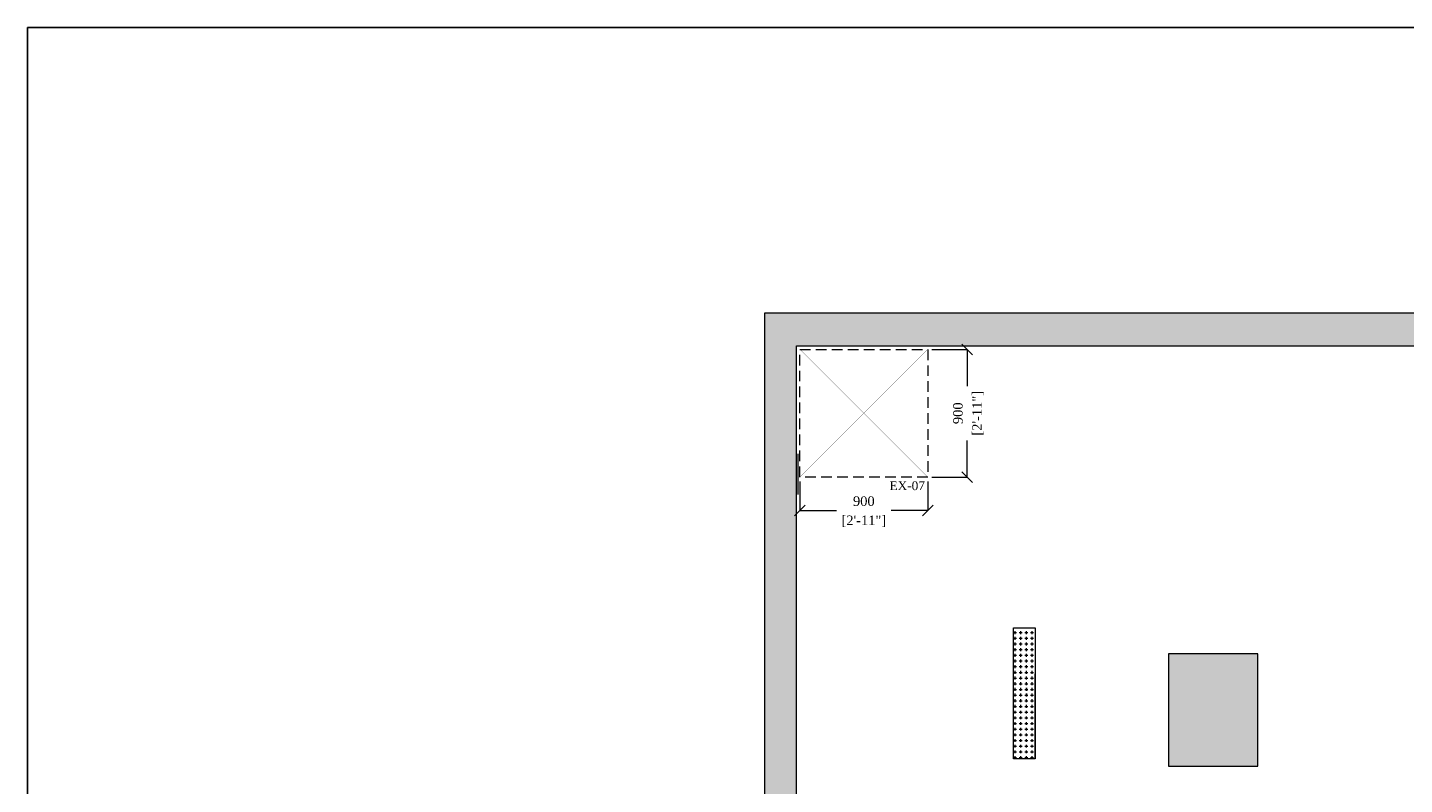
# Model space of a CAD drawing. Extents: x 3940905 to 4145695, y 925352 to 1109797.
# Tile 16 of 256: x 4025855 to 4035554, y 1049473 to 1054805. Entities that reach past the tile are written whole.
import ezdxf

# ---------------------------------------------------------------- set-up
doc = ezdxf.new("R2010")
doc.units = 0
doc.header["$LTSCALE"] = 750
doc.header["$MEASUREMENT"] = 0
doc.header["$PDMODE"] = 35
doc.header["$PDSIZE"] = 150
doc.linetypes.add('DASHED', pattern=[0.75, 0.5, -0.25])
doc.layers.get('0').update_dxf_attribs({"linetype": 'CONTINUOUS', "lineweight": 0})
doc.layers.get('Defpoints').update_dxf_attribs({"linetype": 'CONTINUOUS'})
for name, color, linetype in [('AR-FURNITURE', 34, 'CONTINUOUS'), ('PDF_A - TEXT', 7, 'CONTINUOUS'), ('S-Hatch_8', 7, 'CONTINUOUS')]:
    doc.layers.add(name, color=color, linetype=linetype)
for name, color, linetype, lineweight in [('CKD Dimensions', 7, 'CONTINUOUS', 0), ('CKD Equipments', 252, 'CONTINUOUS', 0), ('COLUMN', 1, 'CONTINUOUS', 9), ('HATCH', 7, 'CONTINUOUS', 0), ('wall', 7, 'CONTINUOUS', 25)]:
    doc.layers.add(name, color=color, linetype=linetype, lineweight=lineweight)
doc.styles.add('CKD_Dimension Text', font='BOOKOS.TTF')
doc.dimstyles.new('CKD-Dimensions', dxfattribs={"dimscale": 1.5, "dimtxt": 45, "dimasz": 50, "dimexe": 0, "dimexo": 20, "dimgap": 20, "dimtad": 0, "dimdec": 0, "dimzin": 4, "dimdsep": 46, "dimtxsty": 'CKD_Dimension Text', "dimblk": 'OBLIQUE', "dimcen": 12, "dimclrd": 150, "dimclre": 150, "dimclrt": 7, "dimazin": 2, "dimtfac": 1, "dimtdec": 0, "dimtofl": 0, "dimtmove": 1, "dimatfit": 2, "dimfxl": 1, "dimtfillclr": 7, "dimtolj": 1, "dimtzin": 0, "dimlwd": -1, "dimlwe": -1, "dimarcsym": 0})

# ---------------------------------------------------------------- blocks, each defined once
blk = doc.blocks.new('COLUMN')
at = {"layer": 'COLUMN'}
h = blk.add_hatch(color=1, dxfattribs=at)
h.dxf.hatch_style = 1
h.paths.add_polyline_path([(2683499, 965771.1), (2684448, 965771.1), (2684448, 965331.1), (2683499, 965331.1)])
h.paths.add_polyline_path([(2684238, 970191.1), (2683499, 970191.1), (2683499, 969191.1), (2684238, 969191.1)])
h.paths.add_polyline_path([(2687443, 969266.1), (2687038, 969266.1), (2687038, 970031.1), (2687443, 970031.1)])
h.paths.add_polyline_path([(2687108, 972041.4), (2687644, 972041.4), (2687644, 971756.1), (2687108, 971756.1)])
h.paths.add_polyline_path([(2683499, 973491.1), (2684408, 973491.1), (2684408, 973041.1), (2683499, 973041.1)])
h.paths.add_polyline_path([(2683649, 975761.1), (2683978, 975761.1), (2683978, 975211.1), (2683649, 975211.1)])
h.paths.add_polyline_path([(2686978, 975811.1), (2687728, 975811.1), (2687728, 975476.1), (2686978, 975476.1)])
h.paths.add_polyline_path([(2689869, 975851.1), (2689028, 975851.1), (2689028, 975556.1), (2689869, 975556.1)])
h.paths.add_polyline_path([(2686978, 973346.1), (2687644, 973346.1), (2687644, 973116.1), (2686978, 973116.1)])
h.paths.add_polyline_path([(2683824, 977646.1), (2684029, 977646.1), (2684029, 977211.1), (2683824, 977211.1)])
h.paths.add_polyline_path([(2683824, 979911.1), (2684104, 979911.1), (2684104, 980241.1), (2683824, 980241.1)])
h.paths.add_polyline_path([(2687804, 979891.1), (2688004, 979891.1), (2688004, 980241.1), (2687804, 980241.1)])
h.paths.add_polyline_path([(2691584, 979836.1), (2692014, 979836.1), (2692014, 980241.1), (2691584, 980241.1)])
h.paths.add_polyline_path([(2691696, 977346.1), (2692014, 977346.1), (2692014, 976786.1), (2691696, 976786.1)])
h.paths.add_polyline_path([(2687443, 965841.1), (2686813, 965841.1), (2686813, 965401.1), (2687443, 965401.1)])
h.paths.add_polyline_path([(2687468, 963421.1), (2686703, 963421.1), (2686703, 962976.1), (2687468, 962976.1)])
h.paths.add_polyline_path([(2684168, 963191.1), (2683399, 963191.1), (2683399, 962446.1), (2684168, 962446.1)])
h.paths.add_polyline_path([(2684448, 958916.1), (2683399, 958916.1), (2683399, 959356.1), (2684448, 959356.1)])
h.paths.add_polyline_path([(2684448, 957356.1), (2683414, 957356.1), (2683414, 956916.1), (2684448, 956916.1)])
h.paths.add_polyline_path([(2687458, 957436.1), (2686708, 957436.1), (2686708, 956996.1), (2687458, 956996.1)])
h.paths.add_polyline_path([(2687453, 959516.1), (2686693, 959516.1), (2686693, 959086.1), (2687453, 959086.1)])
h.paths.add_polyline_path([(2683414, 953326.1), (2684313, 953326.1), (2684313, 953776.1), (2683414, 953776.1)])
h.paths.add_polyline_path([(2683294, 952396.1), (2683768, 952396.1), (2683768, 951976.1), (2683294, 951976.1)])
h.paths.add_polyline_path([(2682464, 977841.1), (2681834, 977841.1), (2681834, 977051.1), (2682464, 977051.1)])
at = {"color": 2}
blk.add_lwpolyline([(2682464, 977841.1), (2681834, 977841.1), (2681834, 977051.1), (2682464, 977051.1)], close=True, dxfattribs=at)
at = {"layer": 'COLUMN', "color": 1}
blk.add_lwpolyline([(2682464, 977841.1), (2681834, 977841.1), (2681834, 977051.1), (2682464, 977051.1)], close=True, dxfattribs=at)
blk = doc.blocks.new('3')
at = {"color": 1, "linetype": 'DASHED', "ltscale": 0.2, "const_width": 1}
for points in [[(4045037.1, 1046868.2), (4044137.1, 1047768.2)], [(4045037.1, 1047768.2), (4044137.1, 1046868.2)]]:
    blk.add_lwpolyline(points, dxfattribs=at)
at = {"color": 1, "linetype": 'DASHED', "ltscale": 0.2}
blk.add_lwpolyline([(4044137.1, 1047768.2), (4045037.1, 1047768.2), (4045037.1, 1046868.2), (4044137.1, 1046868.2)], close=True, dxfattribs=at)
blk = doc.blocks.new('_Oblique')
at = {"color": 0, "linetype": 'ByBlock', "lineweight": -2, "transparency": 16777216}
blk.add_line((-0.5, -0.5), (0.5, 0.5), dxfattribs=at)
blk = doc.blocks.new('*D829')
at = {"layer": 'CKD Dimensions', "color": 150}
for p, q in [((4032225.8, 1052537.6), (4032473.4, 1052537.6)), ((4032473.4, 1052537.6), (4032473.4, 1052279)), ((4032473.4, 1051637.6), (4032473.4, 1051896.2)), ((4032225.8, 1051637.6), (4032473.4, 1051637.6))]:
    blk.add_line(p, q, dxfattribs=at)
at = {"layer": 'Defpoints', "color": 0}
for p in [(4032195.8, 1052537.6), (4032473.4, 1052537.6), (4032195.8, 1051637.6)]:
    blk.add_point(p, dxfattribs=at)
at = {"layer": 'CKD Dimensions', "color": 150, "linetype": 'ByBlock', "xscale": 75, "yscale": 75, "zscale": 75}
for p, rotation in [((4032473.4, 1052537.6), 90), ((4032473.4, 1051637.6), 270)]:
    blk.add_blockref('_Oblique', p, dxfattribs=dict(at, rotation=rotation))
at = {"layer": 'CKD Dimensions', "color": 7, "lineweight": 0, "char_height": 67.5, "attachment_point": 5, "rotation": 90, "style": 'CKD_Dimension Text'}
for s, insert in [('\\A1;[2\'-11"]', (4032550.1, 1052087.6)), ('\\A1;900', (4032408.5, 1052087.6))]:
    blk.add_mtext(s, dxfattribs=dict(at, insert=insert))
blk = doc.blocks.new('*D830')
at = {"layer": 'CKD Dimensions', "color": 150}
for p, q in [((4031295.8, 1051607.6), (4031295.8, 1051403.1)), ((4032195.8, 1051607.6), (4032195.8, 1051403.1)), ((4031295.8, 1051403.1), (4031554.4, 1051403.1)), ((4032195.8, 1051403.1), (4031937.2, 1051403.1))]:
    blk.add_line(p, q, dxfattribs=at)
at = {"layer": 'Defpoints', "color": 0}
for p in [(4031295.8, 1051637.6), (4032195.8, 1051637.6), (4031295.8, 1051403.1)]:
    blk.add_point(p, dxfattribs=at)
at = {"layer": 'CKD Dimensions', "color": 150, "linetype": 'ByBlock', "xscale": 75, "yscale": 75, "zscale": 75, "rotation": 180}
blk.add_blockref('_Oblique', (4031295.8, 1051403.1), dxfattribs=at)
at = {"layer": 'CKD Dimensions', "color": 150, "linetype": 'ByBlock', "xscale": 75, "yscale": 75, "zscale": 75}
blk.add_blockref('_Oblique', (4032195.8, 1051403.1), dxfattribs=at)
at = {"layer": 'CKD Dimensions', "color": 7, "lineweight": 0, "char_height": 67.5, "attachment_point": 5, "style": 'CKD_Dimension Text'}
for s, insert in [('\\A1;900', (4031745.8, 1051468)), ('\\A1;[2\'-11"]', (4031745.8, 1051326.4))]:
    blk.add_mtext(s, dxfattribs=dict(at, insert=insert))

msp = doc.modelspace()

# ---------------------------------------------------------------- hatches: boundary and pattern name
at = {"layer": 'HATCH'}
h = msp.add_hatch(color=8, dxfattribs=at)
h.dxf.hatch_style = 1
h.paths.add_polyline_path([(4043641.8, 1052791.6), (4031046.8, 1052791.6), (4031046.8, 1038746.6), (4030916.8, 1038746.6), (4030916.8, 1024783.6), (4031079.8, 1024783.6), (4031079.8, 1018259.6), (4031536.8, 1018259.6), (4031536.8, 1022833.6), (4031536.8, 1024946.6), (4031146.8, 1024946.6), (4031146.8, 1038516.6), (4031271.8, 1038516.6), (4031271.8, 1052561.6), (4043641.8, 1052561.6)])

# ---------------------------------------------------------------- linework, layer by layer
at = {"layer": 'AR-FURNITURE', "elevation": -7.6}
msp.add_lwpolyline([(4025855.2, 1054804.7), (4048441.7, 1054804.7), (4048441.7, 1015833), (4025855.2, 1015833)], close=True, dxfattribs=at)
at = {"layer": 'CKD Equipments', "color": 1, "true_color": 0xff0000}
msp.add_line((4031280.2, 1051802.4, -7.6), (4031280.2, 1051514.9, -7.6), dxfattribs=at)
at = {"layer": 'CKD Equipments'}
for p, q in [((4032800.8, 1050575.1, -7.6), (4032951.9, 1050575.1, -7.6)), ((4032800.8, 1049652.6, -7.6), (4032800.8, 1050575.1, -7.6)), ((4032951.9, 1050575.1, -7.6), (4032951.9, 1049652.6, -7.6)), ((4032951.9, 1049652.6, -7.6), (4032800.8, 1049652.6, -7.6))]:
    msp.add_line(p, q, dxfattribs=at)
at = {"layer": 'CKD Equipments', "color": 252, "linetype": 'Continuous'}
for p, q in [((4032810.8, 1050572.6, -7.6), (4032810.8, 1050575.1, -7.6)), ((4032850.8, 1050572.6, -7.6), (4032850.8, 1050575.1, -7.6)), ((4032890.8, 1050572.6, -7.6), (4032890.8, 1050575.1, -7.6)), ((4032930.8, 1050572.6, -7.6), (4032930.8, 1050575.1, -7.6)), ((4032800.8, 1050542.6, -7.6), (4032820.8, 1050542.6, -7.6)), ((4032800.8, 1050502.6, -7.6), (4032820.8, 1050502.6, -7.6)), ((4032800.8, 1050462.6, -7.6), (4032820.8, 1050462.6, -7.6)), ((4032810.8, 1050532.6, -7.6), (4032810.8, 1050552.6, -7.6)), ((4032810.8, 1050492.6, -7.6), (4032810.8, 1050512.6, -7.6)), ((4032810.8, 1050452.6, -7.6), (4032810.8, 1050472.6, -7.6)), ((4032840.8, 1050542.6, -7.6), (4032860.8, 1050542.6, -7.6)), ((4032840.8, 1050502.6, -7.6), (4032860.8, 1050502.6, -7.6)), ((4032840.8, 1050462.6, -7.6), (4032860.8, 1050462.6, -7.6)), ((4032850.8, 1050532.6, -7.6), (4032850.8, 1050552.6, -7.6)), ((4032850.8, 1050492.6, -7.6), (4032850.8, 1050512.6, -7.6)), ((4032850.8, 1050452.6, -7.6), (4032850.8, 1050472.6, -7.6)), ((4032880.8, 1050542.6, -7.6), (4032900.8, 1050542.6, -7.6)), ((4032880.8, 1050502.6, -7.6), (4032900.8, 1050502.6, -7.6)), ((4032880.8, 1050462.6, -7.6), (4032900.8, 1050462.6, -7.6)), ((4032890.8, 1050532.6, -7.6), (4032890.8, 1050552.6, -7.6)), ((4032890.8, 1050492.6, -7.6), (4032890.8, 1050512.6, -7.6)), ((4032890.8, 1050452.6, -7.6), (4032890.8, 1050472.6, -7.6)), ((4032920.8, 1050542.6, -7.6), (4032940.8, 1050542.6, -7.6)), ((4032920.8, 1050502.6, -7.6), (4032940.8, 1050502.6, -7.6)), ((4032920.8, 1050462.6, -7.6), (4032940.8, 1050462.6, -7.6)), ((4032930.8, 1050532.6, -7.6), (4032930.8, 1050552.6, -7.6)), ((4032930.8, 1050492.6, -7.6), (4032930.8, 1050512.6, -7.6)), ((4032930.8, 1050452.6, -7.6), (4032930.8, 1050472.6, -7.6)), ((4032800.8, 1050422.6, -7.6), (4032820.8, 1050422.6, -7.6)), ((4032800.8, 1050382.6, -7.6), (4032820.8, 1050382.6, -7.6)), ((4032810.8, 1050412.6, -7.6), (4032810.8, 1050432.6, -7.6)), ((4032810.8, 1050372.6, -7.6), (4032810.8, 1050392.6, -7.6)), ((4032840.8, 1050422.6, -7.6), (4032860.8, 1050422.6, -7.6)), ((4032840.8, 1050382.6, -7.6), (4032860.8, 1050382.6, -7.6)), ((4032850.8, 1050412.6, -7.6), (4032850.8, 1050432.6, -7.6)), ((4032850.8, 1050372.6, -7.6), (4032850.8, 1050392.6, -7.6)), ((4032880.8, 1050422.6, -7.6), (4032900.8, 1050422.6, -7.6)), ((4032880.8, 1050382.6, -7.6), (4032900.8, 1050382.6, -7.6)), ((4032890.8, 1050412.6, -7.6), (4032890.8, 1050432.6, -7.6)), ((4032890.8, 1050372.6, -7.6), (4032890.8, 1050392.6, -7.6)), ((4032920.8, 1050422.6, -7.6), (4032940.8, 1050422.6, -7.6)), ((4032920.8, 1050382.6, -7.6), (4032940.8, 1050382.6, -7.6)), ((4032930.8, 1050412.6, -7.6), (4032930.8, 1050432.6, -7.6)), ((4032930.8, 1050372.6, -7.6), (4032930.8, 1050392.6, -7.6)), ((4032800.8, 1050342.6, -7.6), (4032820.8, 1050342.6, -7.6)), ((4032800.8, 1050302.6, -7.6), (4032820.8, 1050302.6, -7.6)), ((4032810.8, 1050332.6, -7.6), (4032810.8, 1050352.6, -7.6)), ((4032810.8, 1050292.6, -7.6), (4032810.8, 1050312.6, -7.6)), ((4032810.8, 1050252.6, -7.6), (4032810.8, 1050272.6, -7.6)), ((4032840.8, 1050342.6, -7.6), (4032860.8, 1050342.6, -7.6)), ((4032840.8, 1050302.6, -7.6), (4032860.8, 1050302.6, -7.6)), ((4032850.8, 1050332.6, -7.6), (4032850.8, 1050352.6, -7.6)), ((4032850.8, 1050292.6, -7.6), (4032850.8, 1050312.6, -7.6)), ((4032850.8, 1050252.6, -7.6), (4032850.8, 1050272.6, -7.6)), ((4032880.8, 1050342.6, -7.6), (4032900.8, 1050342.6, -7.6)), ((4032880.8, 1050302.6, -7.6), (4032900.8, 1050302.6, -7.6)), ((4032890.8, 1050332.6, -7.6), (4032890.8, 1050352.6, -7.6)), ((4032890.8, 1050292.6, -7.6), (4032890.8, 1050312.6, -7.6)), ((4032890.8, 1050252.6, -7.6), (4032890.8, 1050272.6, -7.6)), ((4032920.8, 1050342.6, -7.6), (4032940.8, 1050342.6, -7.6)), ((4032920.8, 1050302.6, -7.6), (4032940.8, 1050302.6, -7.6)), ((4032930.8, 1050332.6, -7.6), (4032930.8, 1050352.6, -7.6)), ((4032930.8, 1050292.6, -7.6), (4032930.8, 1050312.6, -7.6)), ((4032930.8, 1050252.6, -7.6), (4032930.8, 1050272.6, -7.6)), ((4032800.8, 1050262.6, -7.6), (4032820.8, 1050262.6, -7.6)), ((4032800.8, 1050222.6, -7.6), (4032820.8, 1050222.6, -7.6)), ((4032800.8, 1050182.6, -7.6), (4032820.8, 1050182.6, -7.6)), ((4032810.8, 1050212.6, -7.6), (4032810.8, 1050232.6, -7.6)), ((4032810.8, 1050172.6, -7.6), (4032810.8, 1050192.6, -7.6)), ((4032840.8, 1050262.6, -7.6), (4032860.8, 1050262.6, -7.6)), ((4032840.8, 1050222.6, -7.6), (4032860.8, 1050222.6, -7.6)), ((4032840.8, 1050182.6, -7.6), (4032860.8, 1050182.6, -7.6)), ((4032850.8, 1050212.6, -7.6), (4032850.8, 1050232.6, -7.6)), ((4032850.8, 1050172.6, -7.6), (4032850.8, 1050192.6, -7.6)), ((4032880.8, 1050262.6, -7.6), (4032900.8, 1050262.6, -7.6)), ((4032880.8, 1050222.6, -7.6), (4032900.8, 1050222.6, -7.6)), ((4032880.8, 1050182.6, -7.6), (4032900.8, 1050182.6, -7.6)), ((4032890.8, 1050212.6, -7.6), (4032890.8, 1050232.6, -7.6)), ((4032890.8, 1050172.6, -7.6), (4032890.8, 1050192.6, -7.6)), ((4032920.8, 1050262.6, -7.6), (4032940.8, 1050262.6, -7.6)), ((4032920.8, 1050222.6, -7.6), (4032940.8, 1050222.6, -7.6)), ((4032920.8, 1050182.6, -7.6), (4032940.8, 1050182.6, -7.6)), ((4032930.8, 1050212.6, -7.6), (4032930.8, 1050232.6, -7.6)), ((4032930.8, 1050172.6, -7.6), (4032930.8, 1050192.6, -7.6)), ((4032800.8, 1050142.6, -7.6), (4032820.8, 1050142.6, -7.6)), ((4032800.8, 1050102.6, -7.6), (4032820.8, 1050102.6, -7.6)), ((4032810.8, 1050132.6, -7.6), (4032810.8, 1050152.6, -7.6)), ((4032810.8, 1050092.6, -7.6), (4032810.8, 1050112.6, -7.6)), ((4032810.8, 1050052.6, -7.6), (4032810.8, 1050072.6, -7.6)), ((4032840.8, 1050142.6, -7.6), (4032860.8, 1050142.6, -7.6)), ((4032840.8, 1050102.6, -7.6), (4032860.8, 1050102.6, -7.6)), ((4032850.8, 1050132.6, -7.6), (4032850.8, 1050152.6, -7.6)), ((4032850.8, 1050092.6, -7.6), (4032850.8, 1050112.6, -7.6)), ((4032850.8, 1050052.6, -7.6), (4032850.8, 1050072.6, -7.6)), ((4032880.8, 1050142.6, -7.6), (4032900.8, 1050142.6, -7.6)), ((4032880.8, 1050102.6, -7.6), (4032900.8, 1050102.6, -7.6)), ((4032890.8, 1050052.6, -7.6), (4032890.8, 1050072.6, -7.6)), ((4032920.8, 1050142.6, -7.6), (4032940.8, 1050142.6, -7.6)), ((4032920.8, 1050102.6, -7.6), (4032940.8, 1050102.6, -7.6)), ((4032930.8, 1050132.6, -7.6), (4032930.8, 1050152.6, -7.6)), ((4032930.8, 1050092.6, -7.6), (4032930.8, 1050112.6, -7.6)), ((4032930.8, 1050052.6, -7.6), (4032930.8, 1050072.6, -7.6)), ((4032800.8, 1050062.6, -7.6), (4032820.8, 1050062.6, -7.6)), ((4032800.8, 1050022.6, -7.6), (4032820.8, 1050022.6, -7.6)), ((4032800.8, 1049982.6, -7.6), (4032820.8, 1049982.6, -7.6)), ((4032810.8, 1050012.6, -7.6), (4032810.8, 1050032.6, -7.6)), ((4032810.8, 1049972.6, -7.6), (4032810.8, 1049992.6, -7.6)), ((4032840.8, 1050062.6, -7.6), (4032860.8, 1050062.6, -7.6)), ((4032840.8, 1050022.6, -7.6), (4032860.8, 1050022.6, -7.6)), ((4032840.8, 1049982.6, -7.6), (4032860.8, 1049982.6, -7.6)), ((4032850.8, 1050012.6, -7.6), (4032850.8, 1050032.6, -7.6)), ((4032850.8, 1049972.6, -7.6), (4032850.8, 1049992.6, -7.6)), ((4032880.8, 1050062.6, -7.6), (4032900.8, 1050062.6, -7.6)), ((4032880.8, 1050022.6, -7.6), (4032900.8, 1050022.6, -7.6)), ((4032880.8, 1049982.6, -7.6), (4032900.8, 1049982.6, -7.6)), ((4032890.8, 1050012.6, -7.6), (4032890.8, 1050032.6, -7.6)), ((4032890.8, 1049972.6, -7.6), (4032890.8, 1049992.6, -7.6)), ((4032920.8, 1050062.6, -7.6), (4032940.8, 1050062.6, -7.6)), ((4032920.8, 1050022.6, -7.6), (4032940.8, 1050022.6, -7.6)), ((4032920.8, 1049982.6, -7.6), (4032940.8, 1049982.6, -7.6)), ((4032930.8, 1050012.6, -7.6), (4032930.8, 1050032.6, -7.6)), ((4032930.8, 1049972.6, -7.6), (4032930.8, 1049992.6, -7.6)), ((4032800.8, 1049942.6, -7.6), (4032820.8, 1049942.6, -7.6)), ((4032800.8, 1049902.6, -7.6), (4032820.8, 1049902.6, -7.6)), ((4032810.8, 1049932.6, -7.6), (4032810.8, 1049952.6, -7.6)), ((4032810.8, 1049892.6, -7.6), (4032810.8, 1049912.6, -7.6)), ((4032840.8, 1049942.6, -7.6), (4032860.8, 1049942.6, -7.6)), ((4032840.8, 1049902.6, -7.6), (4032860.8, 1049902.6, -7.6)), ((4032850.8, 1049932.6, -7.6), (4032850.8, 1049952.6, -7.6)), ((4032850.8, 1049892.6, -7.6), (4032850.8, 1049912.6, -7.6)), ((4032880.8, 1049942.6, -7.6), (4032900.8, 1049942.6, -7.6)), ((4032880.8, 1049902.6, -7.6), (4032900.8, 1049902.6, -7.6)), ((4032890.8, 1049932.6, -7.6), (4032890.8, 1049952.6, -7.6)), ((4032890.8, 1049892.6, -7.6), (4032890.8, 1049912.6, -7.6)), ((4032920.8, 1049942.6, -7.6), (4032940.8, 1049942.6, -7.6)), ((4032920.8, 1049902.6, -7.6), (4032940.8, 1049902.6, -7.6)), ((4032930.8, 1049932.6, -7.6), (4032930.8, 1049952.6, -7.6)), ((4032930.8, 1049892.6, -7.6), (4032930.8, 1049912.6, -7.6)), ((4032800.8, 1049862.6, -7.6), (4032820.8, 1049862.6, -7.6)), ((4032800.8, 1049822.6, -7.6), (4032820.8, 1049822.6, -7.6)), ((4032800.8, 1049782.6, -7.6), (4032820.8, 1049782.6, -7.6)), ((4032810.8, 1049852.6, -7.6), (4032810.8, 1049872.6, -7.6)), ((4032810.8, 1049812.6, -7.6), (4032810.8, 1049832.6, -7.6)), ((4032810.8, 1049772.6, -7.6), (4032810.8, 1049792.6, -7.6)), ((4032840.8, 1049862.6, -7.6), (4032860.8, 1049862.6, -7.6)), ((4032840.8, 1049822.6, -7.6), (4032860.8, 1049822.6, -7.6)), ((4032840.8, 1049782.6, -7.6), (4032860.8, 1049782.6, -7.6)), ((4032850.8, 1049852.6, -7.6), (4032850.8, 1049872.6, -7.6)), ((4032850.8, 1049812.6, -7.6), (4032850.8, 1049832.6, -7.6)), ((4032850.8, 1049772.6, -7.6), (4032850.8, 1049792.6, -7.6)), ((4032880.8, 1049862.6, -7.6), (4032900.8, 1049862.6, -7.6)), ((4032880.8, 1049822.6, -7.6), (4032900.8, 1049822.6, -7.6)), ((4032880.8, 1049782.6, -7.6), (4032900.8, 1049782.6, -7.6)), ((4032890.8, 1049852.6, -7.6), (4032890.8, 1049872.6, -7.6)), ((4032890.8, 1049812.6, -7.6), (4032890.8, 1049832.6, -7.6)), ((4032890.8, 1049772.6, -7.6), (4032890.8, 1049792.6, -7.6)), ((4032920.8, 1049862.6, -7.6), (4032940.8, 1049862.6, -7.6)), ((4032920.8, 1049822.6, -7.6), (4032940.8, 1049822.6, -7.6)), ((4032920.8, 1049782.6, -7.6), (4032940.8, 1049782.6, -7.6)), ((4032930.8, 1049852.6, -7.6), (4032930.8, 1049872.6, -7.6)), ((4032930.8, 1049812.6, -7.6), (4032930.8, 1049832.6, -7.6)), ((4032930.8, 1049772.6, -7.6), (4032930.8, 1049792.6, -7.6)), ((4032800.8, 1049742.6, -7.6), (4032820.8, 1049742.6, -7.6)), ((4032800.8, 1049702.6, -7.6), (4032820.8, 1049702.6, -7.6)), ((4032810.8, 1049732.6, -7.6), (4032810.8, 1049752.6, -7.6)), ((4032810.8, 1049692.6, -7.6), (4032810.8, 1049712.6, -7.6)), ((4032840.8, 1049742.6, -7.6), (4032860.8, 1049742.6, -7.6)), ((4032840.8, 1049702.6, -7.6), (4032860.8, 1049702.6, -7.6)), ((4032850.8, 1049732.6, -7.6), (4032850.8, 1049752.6, -7.6)), ((4032850.8, 1049692.6, -7.6), (4032850.8, 1049712.6, -7.6)), ((4032880.8, 1049742.6, -7.6), (4032900.8, 1049742.6, -7.6)), ((4032880.8, 1049702.6, -7.6), (4032900.8, 1049702.6, -7.6)), ((4032890.8, 1049732.6, -7.6), (4032890.8, 1049752.6, -7.6)), ((4032890.8, 1049692.6, -7.6), (4032890.8, 1049712.6, -7.6)), ((4032920.8, 1049742.6, -7.6), (4032940.8, 1049742.6, -7.6)), ((4032920.8, 1049702.6, -7.6), (4032940.8, 1049702.6, -7.6)), ((4032930.8, 1049732.6, -7.6), (4032930.8, 1049752.6, -7.6)), ((4032930.8, 1049692.6, -7.6), (4032930.8, 1049712.6, -7.6)), ((4032800.8, 1049662.6, -7.6), (4032820.8, 1049662.6, -7.6)), ((4032810.8, 1049652.6, -7.6), (4032810.8, 1049672.6, -7.6)), ((4032840.8, 1049662.6, -7.6), (4032860.8, 1049662.6, -7.6)), ((4032850.8, 1049652.6, -7.6), (4032850.8, 1049672.6, -7.6)), ((4032880.8, 1049662.6, -7.6), (4032900.8, 1049662.6, -7.6)), ((4032890.8, 1049652.6, -7.6), (4032890.8, 1049672.6, -7.6)), ((4032920.8, 1049662.6, -7.6), (4032940.8, 1049662.6, -7.6)), ((4032930.8, 1049652.6, -7.6), (4032930.8, 1049672.6, -7.6))]:
    msp.add_line(p, q, dxfattribs=at)
at = {"layer": 'CKD Equipments', "color": 252, "true_color": 0x989898}
for p in [(4032951.9, 1049652.6, -7.6), (4032951.9, 1050252.5, -7.6)]:
    msp.add_line(p, (4032951.9, 1050252.5, -7.6), dxfattribs=at)
at = {"layer": 'S-Hatch_8', "color": 251, "true_color": 0x636466}
for p, q in [((4032890.8, 1050132.6, -7.6), (4032890.8, 1050152.6, -7.6)), ((4032890.8, 1050092.6, -7.6), (4032890.8, 1050112.6, -7.6))]:
    msp.add_line(p, q, dxfattribs=at)
at = {"layer": 'wall', "lineweight": 0, "ltscale": 2, "elevation": -7.6}
msp.add_lwpolyline([(4043641.8, 1052791.6), (4031046.8, 1052791.6), (4031046.8, 1038746.6), (4030916.8, 1038746.6), (4030916.8, 1024783.6), (4031079.8, 1024783.6), (4031079.8, 1018259.6), (4031536.8, 1018259.6), (4031536.8, 1024946.6), (4031146.8, 1024946.6), (4031146.8, 1038516.6), (4031271.8, 1038516.6), (4031271.8, 1052561.6), (4043641.8, 1052561.6)], close=True, dxfattribs=at)

# ---------------------------------------------------------------- block references
msp.add_blockref('3', (-12841.3, 4769.4, -7.6))
at = {"layer": 'COLUMN'}
msp.add_blockref('COLUMN', (1352057.8, 72551.1, -7.6), dxfattribs=at)

# ---------------------------------------------------------------- texts
at = {"layer": 'PDF_A - TEXT', "insert": (4031926.7, 1051608), "char_height": 61.96, "width": 784.973, "attachment_point": 1, "style": 'CKD_Dimension Text'}
msp.add_mtext('EX-07', dxfattribs=at)

# ---------------------------------------------------------------- dimensions: what is measured, and where the dimension line sits
at = {"layer": 'CKD Dimensions', "lineweight": 0}
dim = msp.add_linear_dim(base=(4032473.4, 1052537.6), p1=(4032195.8, 1051637.6, -7.6), p2=(4032195.8, 1052537.6, -7.6), angle=90, dimstyle='CKD-Dimensions', override={"dimpost": '\\X'}, dxfattribs=at)
dim.commit()
dim.dimension.update_dxf_attribs({"geometry": '*D829', "text_midpoint": (4032473.4, 1052087.6)})
dim = msp.add_linear_dim(base=(4031295.8, 1051403.1), p1=(4032195.8, 1051637.6, -7.6), p2=(4031295.8, 1051637.6, -7.6), dimstyle='CKD-Dimensions', override={"dimpost": '\\X'}, dxfattribs=at)
dim.commit()
dim.dimension.update_dxf_attribs({"geometry": '*D830', "text_midpoint": (4031745.8, 1051403.1)})

doc.saveas('drawing.dxf')
